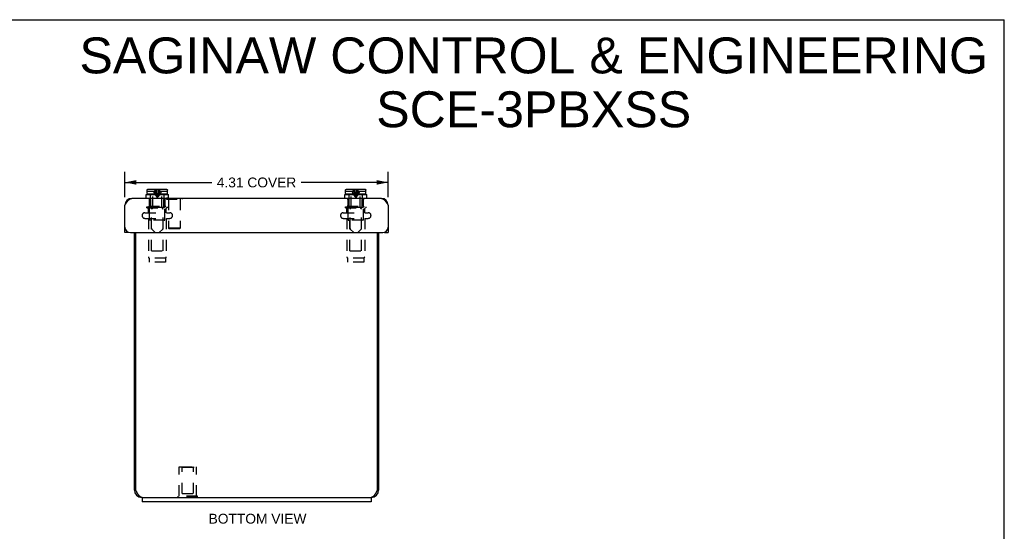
# Model space of a CAD drawing. Header units: inches. Extents: x 0 to 32.2, y 0 to 20.9.
# Tile 5 of 5: x 16.1 to 32.2, y 12.5 to 20.9. Entities that reach past the tile are written whole.
import ezdxf

# ---------------------------------------------------------------- set-up
doc = ezdxf.new("R2010")
doc.units = ezdxf.units.IN
doc.header["$LTSCALE"] = 1.773713
doc.header["$MEASUREMENT"] = 0
doc.linetypes.add('HIDDEN', pattern=[0.2, 0.1, -0.1])
doc.layers.get('0').update_dxf_attribs({"linetype": 'CONTINUOUS'})
for name, color, linetype in [('02___PRT_ALL_AXES', 7, 'CONTINUOUS'), ('06___PRT_ALL_SURFS', 7, 'CONTINUOUS'), ('DEFAULT_2', 8, 'HIDDEN'), ('DIMENSIONS', 7, 'CONTINUOUS')]:
    doc.layers.add(name, color=color, linetype=linetype)
doc.styles.get("Standard").update_dxf_attribs({"font": 'arial.ttf'})
doc.dimstyles.new('DIMSTYLE_2', dxfattribs={"dimtxt": 0.161247, "dimasz": 0.189702, "dimexe": 0.09, "dimexo": 0.07, "dimgap": 0.0425, "dimtad": 0, "dimtih": 1, "dimtoh": 1, "dimzin": 4, "dimdsep": 46, "dimtxsty": 'Standard', "dimblk": '_FILLED', "dimblk1": '_FILLED', "dimblk2": '_FILLED', "dimcen": 0.09, "dimazin": 1, "dimtfac": 1, "dimtdec": 3, "dimtofl": 0, "dimtmove": 0, "dimatfit": 3, "dimldrblk": '_FILLED', "dimfxl": 0, "dimtolj": 1, "dimtzin": 4, "dimarcsym": 0})

# ---------------------------------------------------------------- blocks, each defined once
blk = doc.blocks.new('_FILLED')
at = {"color": 0, "linetype": 'ByBlock'}
blk.add_solid([(0, 0), (-1, 0.2), (-1, -0.2)], dxfattribs=at)
blk = doc.blocks.new('*D3')
at = {"layer": 'DIMENSIONS', "color": 2, "linetype": 'Continuous'}
for p, q in [((17.847, 17.96), (17.847, 18.372)), ((22.159, 17.96), (22.159, 18.372)), ((17.847, 18.201), (19.272, 18.201)), ((22.159, 18.201), (20.734, 18.201))]:
    blk.add_line(p, q, dxfattribs=at)
at = {"layer": 'DIMENSIONS', "color": 2, "linetype": 'Continuous', "xscale": 0.189701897, "yscale": 0.189701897, "zscale": 0.189701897, "rotation": 180}
blk.add_blockref('_FILLED', (17.847, 18.201), dxfattribs=at)
at = {"layer": 'DIMENSIONS', "color": 2, "linetype": 'Continuous', "xscale": 0.189701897, "yscale": 0.189701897, "zscale": 0.189701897}
blk.add_blockref('_FILLED', (22.159, 18.201), dxfattribs=at)
at = {"layer": 'DIMENSIONS', "color": 2, "linetype": 'Continuous', "insert": (20.003, 18.281), "char_height": 0.1612, "width": 1.30016, "attachment_point": 2, "line_spacing_factor": 0.9}
blk.add_mtext('4.31 COVER', dxfattribs=at)

msp = doc.modelspace()

# ---------------------------------------------------------------- linework, layer by layer
at = {"color": 7, "linetype": 'Continuous'}
for p, q in [((0, 20.8672), (32.2493, 20.8672)), ((32.2493, 0), (32.2493, 20.8672)), ((18.212, 18.0564), (18.212, 18.0744)), ((18.227, 18.0894), (18.5293, 18.0894)), ((18.5443, 18.0564), (18.5443, 18.0744)), ((21.462, 18.0564), (21.462, 18.0744)), ((21.477, 18.0894), (21.7793, 18.0894)), ((21.7943, 18.0564), (21.7943, 18.0744)), ((18.1972, 17.9389), (18.1972, 18.0014)), ((18.1972, 18.0014), (18.5591, 18.0014)), ((18.2112, 18.0214), (18.2112, 18.0564)), ((18.2112, 18.0564), (18.212, 18.0564)), ((18.5302, 18.0064), (18.2262, 18.0064)), ((18.3052, 18.0014), (18.3052, 18.0064)), ((18.4512, 18.0014), (18.4512, 18.0064)), ((18.5443, 18.0564), (18.5452, 18.0564)), ((18.5452, 18.0214), (18.5452, 18.0564)), ((18.5591, 17.9389), (18.5591, 18.0014)), ((18.5591, 17.9429), (18.7849, 17.9429)), ((18.7849, 17.9429), (18.7849, 17.9389)), ((21.4472, 17.9389), (21.4472, 18.0014)), ((21.4472, 18.0014), (21.8091, 18.0014)), ((21.4612, 18.0214), (21.4612, 18.0564)), ((21.4612, 18.0564), (21.462, 18.0564)), ((21.7802, 18.0064), (21.4762, 18.0064)), ((21.5552, 18.0014), (21.5552, 18.0064)), ((21.7012, 18.0014), (21.7012, 18.0064)), ((21.7943, 18.0564), (21.7952, 18.0564)), ((21.7952, 18.0214), (21.7952, 18.0564)), ((21.8091, 17.9389), (21.8091, 18.0014)), ((17.9069, 17.3789), (17.8469, 17.3789)), ((17.9069, 17.384), (17.9069, 17.3789)), ((22.0994, 17.3789), (22.0994, 17.384)), ((22.0994, 17.3789), (22.1594, 17.3789)), ((18.0032, 13.1609), (18.0252, 13.1609)), ((22.0032, 13.1609), (21.9812, 13.1609)), ((18.1282, 13.0409), (21.8782, 13.0409)), ((18.1282, 13.0409), (18.1282, 12.9659)), ((21.8782, 13.0409), (21.8782, 12.9659))]:
    msp.add_line(p, q, dxfattribs=at)
at = {"color": 3, "linetype": 'Continuous'}
for p, q in [((22.0474, 17.9389), (17.9589, 17.9389)), ((17.8469, 17.3789), (17.8469, 17.8269)), ((22.1594, 17.8269), (22.1594, 17.3789)), ((17.9369, 17.3789), (22.0694, 17.3789)), ((18.0032, 13.1609), (18.0032, 17.3789)), ((18.0252, 13.1609), (18.0252, 17.3789)), ((21.9812, 17.3789), (21.9812, 13.1609)), ((22.0032, 17.3789), (22.0032, 13.1609)), ((18.0309, 13.1498), (18.028, 13.1553)), ((18.0328, 13.1461), (18.0309, 13.1498)), ((18.0348, 13.1425), (18.0328, 13.1461)), ((18.0367, 13.1388), (18.0348, 13.1425)), ((18.0386, 13.1352), (18.0367, 13.1388)), ((18.0405, 13.1316), (18.0386, 13.1352)), ((21.9696, 13.1388), (21.9677, 13.1352)), ((21.9715, 13.1425), (21.9696, 13.1388)), ((21.9735, 13.1461), (21.9715, 13.1425)), ((21.9754, 13.1498), (21.9735, 13.1461)), ((21.9773, 13.1535), (21.9754, 13.1498)), ((21.9812, 13.1609), (21.9773, 13.1535)), ((18.1282, 13.0409), (18.1232, 13.0409)), ((21.8782, 12.9659), (18.1282, 12.9659)), ((21.8832, 13.0409), (21.8782, 13.0409))]:
    msp.add_line(p, q, dxfattribs=at)
at = {"color": 7, "linetype": 'Continuous'}
for points in [[(18.212, 18.0744), (18.212, 18.0758), (18.2123, 18.0773), (18.2126, 18.0787), (18.2131, 18.0801), (18.2137, 18.0814), (18.2145, 18.0827), (18.2154, 18.0839), (18.2164, 18.085), (18.2175, 18.086), (18.2187, 18.0868), (18.2199, 18.0876), (18.2213, 18.0882), (18.2227, 18.0887), (18.2241, 18.0891), (18.2256, 18.0893), (18.227, 18.0894)], [(18.5293, 18.0894), (18.5307, 18.0893), (18.5322, 18.0891), (18.5336, 18.0887), (18.535, 18.0882), (18.5363, 18.0876), (18.5376, 18.0869), (18.5388, 18.086), (18.5399, 18.085), (18.5409, 18.0839), (18.5418, 18.0827), (18.5425, 18.0815), (18.5432, 18.0801), (18.5437, 18.0787), (18.544, 18.0773), (18.5443, 18.0758), (18.5443, 18.0744)], [(21.462, 18.0744), (21.462, 18.0758), (21.4623, 18.0773), (21.4626, 18.0787), (21.4631, 18.0801), (21.4637, 18.0814), (21.4645, 18.0827), (21.4654, 18.0839), (21.4664, 18.085), (21.4675, 18.086), (21.4687, 18.0868), (21.4699, 18.0876), (21.4713, 18.0882), (21.4727, 18.0887), (21.4741, 18.0891), (21.4756, 18.0893), (21.477, 18.0894)], [(21.7793, 18.0894), (21.7807, 18.0893), (21.7822, 18.0891), (21.7836, 18.0887), (21.785, 18.0882), (21.7863, 18.0876), (21.7876, 18.0869), (21.7888, 18.086), (21.7899, 18.085), (21.7909, 18.0839), (21.7918, 18.0827), (21.7925, 18.0815), (21.7932, 18.0801), (21.7937, 18.0787), (21.794, 18.0773), (21.7943, 18.0758), (21.7943, 18.0744)]]:
    msp.add_lwpolyline(points, dxfattribs=at)
at = {"color": 3, "linetype": 'Continuous'}
for points in [[(17.8469, 17.8269), (17.8504, 17.8324), (17.8539, 17.8379), (17.8574, 17.8433), (17.8609, 17.8487), (17.8644, 17.8541), (17.8679, 17.8594), (17.8714, 17.8646), (17.8749, 17.8697), (17.8784, 17.8748), (17.8819, 17.8797), (17.8854, 17.8845), (17.8889, 17.8891), (17.8924, 17.8936), (17.8959, 17.8979), (17.8994, 17.9021), (17.9029, 17.9061), (17.9064, 17.9099), (17.9099, 17.9135), (17.9134, 17.9168), (17.9169, 17.92), (17.9204, 17.9229), (17.9239, 17.9257), (17.9274, 17.9281), (17.9309, 17.9304), (17.9344, 17.9323), (17.9379, 17.9341), (17.9414, 17.9355), (17.9449, 17.9367), (17.9484, 17.9377), (17.9519, 17.9383), (17.9554, 17.9387), (17.9589, 17.9389)], [(22.0474, 17.9389), (22.0509, 17.9387), (22.0544, 17.9383), (22.0579, 17.9377), (22.0614, 17.9367), (22.0649, 17.9355), (22.0684, 17.934), (22.0719, 17.9323), (22.0754, 17.9303), (22.0789, 17.9281), (22.0824, 17.9256), (22.0859, 17.9229), (22.0894, 17.92), (22.0929, 17.9168), (22.0964, 17.9134), (22.0999, 17.9099), (22.1034, 17.9061), (22.1069, 17.9021), (22.1104, 17.8979), (22.1139, 17.8936), (22.1174, 17.8891), (22.1209, 17.8844), (22.1244, 17.8797), (22.1279, 17.8747), (22.1314, 17.8697), (22.1349, 17.8646), (22.1384, 17.8594), (22.1419, 17.8541), (22.1454, 17.8487), (22.1489, 17.8433), (22.1524, 17.8379), (22.1559, 17.8324), (22.1594, 17.8269)], [(18.028, 13.1553), (18.0261, 13.159), (18.0252, 13.1609)], [(18.1232, 13.0409), (18.1222, 13.0409), (18.1212, 13.0409), (18.1203, 13.041), (18.1193, 13.0411), (18.1183, 13.0412), (18.1174, 13.0414), (18.1164, 13.0416), (18.1155, 13.0418), (18.1145, 13.042), (18.1135, 13.0423), (18.1126, 13.0426), (18.1116, 13.0429), (18.1107, 13.0433), (18.1097, 13.0437), (18.1087, 13.0441), (18.1078, 13.0445), (18.1068, 13.045), (18.1059, 13.0455), (18.1049, 13.046), (18.1039, 13.0465), (18.103, 13.0471), (18.102, 13.0477), (18.1011, 13.0483), (18.1001, 13.049), (18.0991, 13.0497), (18.0982, 13.0504), (18.0972, 13.0511), (18.0962, 13.0519), (18.0953, 13.0526), (18.0943, 13.0535), (18.0934, 13.0543), (18.0924, 13.0552), (18.0914, 13.056), (18.0905, 13.0569), (18.0895, 13.0579), (18.0886, 13.0588), (18.0876, 13.0598), (18.0866, 13.0608), (18.0857, 13.0619), (18.0847, 13.0629), (18.0838, 13.064), (18.0828, 13.0651), (18.0818, 13.0662), (18.0809, 13.0674), (18.0799, 13.0686), (18.079, 13.0697), (18.078, 13.071), (18.077, 13.0722), (18.0761, 13.0734), (18.0751, 13.0747), (18.0742, 13.076), (18.0732, 13.0773), (18.0722, 13.0787), (18.0713, 13.08), (18.0703, 13.0814), (18.0693, 13.0828), (18.0684, 13.0842), (18.0674, 13.0856), (18.0665, 13.0871), (18.0655, 13.0886), (18.0645, 13.09), (18.0636, 13.0915), (18.0626, 13.0931), (18.0617, 13.0946), (18.0607, 13.0961), (18.0597, 13.0977), (18.0588, 13.0993), (18.0578, 13.1009), (18.0569, 13.1025), (18.0559, 13.1041), (18.0549, 13.1057), (18.054, 13.1074), (18.053, 13.109), (18.0521, 13.1107), (18.0511, 13.1124), (18.0501, 13.1141), (18.0492, 13.1158), (18.0482, 13.1175), (18.0472, 13.1193), (18.0463, 13.121), (18.0453, 13.1227), (18.0444, 13.1245), (18.0434, 13.1263), (18.0424, 13.128), (18.0415, 13.1298), (18.0405, 13.1316)], [(21.9677, 13.1352), (21.9658, 13.1316), (21.9648, 13.1298), (21.9639, 13.128), (21.9629, 13.1263), (21.9619, 13.1245), (21.961, 13.1227), (21.96, 13.121), (21.9591, 13.1193), (21.9581, 13.1175), (21.9571, 13.1158), (21.9562, 13.1141), (21.9552, 13.1124), (21.9542, 13.1107), (21.9533, 13.109), (21.9523, 13.1074), (21.9514, 13.1057), (21.9504, 13.1041), (21.9494, 13.1025), (21.9485, 13.1009), (21.9475, 13.0993), (21.9466, 13.0977), (21.9456, 13.0961), (21.9446, 13.0946), (21.9437, 13.0931), (21.9427, 13.0915), (21.9418, 13.09), (21.9408, 13.0886), (21.9398, 13.0871), (21.9389, 13.0856), (21.9379, 13.0842), (21.937, 13.0828), (21.936, 13.0814), (21.935, 13.08), (21.9341, 13.0787), (21.9331, 13.0773), (21.9322, 13.076), (21.9312, 13.0747), (21.9302, 13.0734), (21.9293, 13.0722), (21.9283, 13.071), (21.9273, 13.0697), (21.9264, 13.0686), (21.9254, 13.0674), (21.9245, 13.0662), (21.9235, 13.0651), (21.9225, 13.064), (21.9216, 13.0629), (21.9206, 13.0619), (21.9197, 13.0608), (21.9187, 13.0598), (21.9177, 13.0588), (21.9168, 13.0579), (21.9158, 13.0569), (21.9149, 13.056), (21.9139, 13.0552), (21.9129, 13.0543), (21.912, 13.0535), (21.911, 13.0526), (21.9101, 13.0519), (21.9091, 13.0511), (21.9081, 13.0504), (21.9072, 13.0497), (21.9062, 13.049), (21.9052, 13.0483), (21.9043, 13.0477), (21.9033, 13.0471), (21.9024, 13.0465), (21.9014, 13.046), (21.9004, 13.0455), (21.8995, 13.045), (21.8985, 13.0445), (21.8976, 13.0441), (21.8966, 13.0437), (21.8956, 13.0433), (21.8947, 13.0429), (21.8937, 13.0426), (21.8928, 13.0423), (21.8918, 13.042), (21.8908, 13.0418), (21.8899, 13.0416), (21.8889, 13.0414), (21.888, 13.0412), (21.887, 13.0411), (21.886, 13.041), (21.8851, 13.0409), (21.8841, 13.0409), (21.8832, 13.0409)]]:
    msp.add_lwpolyline(points, dxfattribs=at)
for centre, radius, start, end in [((17.9589, 17.8269), 0.112, 90, 180), ((22.0474, 17.8269), 0.112, 0, 90), ((17.9369, 17.4689), 0.09, 180, 270), ((22.0694, 17.4689), 0.09, 270, 360), ((18.1232, 13.1609), 0.12, 180, 270), ((21.8832, 13.1609), 0.12, 270, 360)]:
    msp.add_arc(centre, radius, start, end, dxfattribs=at)
at = {"color": 7, "linetype": 'Continuous'}
for centre, start, end in [((18.2262, 18.0214), 180, 270), ((18.5302, 18.0214), 270, 360), ((21.4762, 18.0214), 180, 270), ((21.7802, 18.0214), 270, 360)]:
    msp.add_arc(centre, 0.015, start, end, dxfattribs=at)
at = {"layer": '02___PRT_ALL_AXES', "color": 8, "linetype": 'HIDDEN'}
for p, q in [((18.7382, 13.5405), (19.0182, 13.5405)), ((18.7382, 13.0615), (18.7382, 13.5405)), ((19.0182, 13.0615), (19.0182, 13.5405))]:
    msp.add_line(p, q, dxfattribs=at)
at = {"layer": '06___PRT_ALL_SURFS', "color": 8, "linetype": 'HIDDEN'}
for p, q in [((19.0342, 13.0615), (18.7222, 13.0615)), ((18.7222, 13.0405), (18.7222, 13.0615)), ((18.8782, 13.0405), (18.8782, 13.0615)), ((19.0342, 13.0405), (19.0342, 13.0615)), ((19.0342, 13.0405), (18.7222, 13.0405))]:
    msp.add_line(p, q, dxfattribs=at)
at = {"layer": 'DEFAULT_2', "color": 8, "linetype": 'HIDDEN'}
for p, q in [((18.2126, 18.0787), (18.2126, 18.0787)), ((18.2131, 18.0801), (18.2131, 18.0801)), ((18.2138, 18.0815), (18.2137, 18.0814)), ((18.2145, 18.0827), (18.2145, 18.0827)), ((18.2154, 18.0839), (18.2154, 18.0839)), ((18.2164, 18.085), (18.2164, 18.085)), ((18.2175, 18.086), (18.2175, 18.086)), ((18.2187, 18.0869), (18.2187, 18.0868)), ((18.22, 18.0876), (18.2199, 18.0876)), ((18.2213, 18.0882), (18.2213, 18.0882)), ((18.2227, 18.0887), (18.2227, 18.0887)), ((18.2256, 18.0893), (18.2241, 18.0891)), ((18.4131, 18.0615), (18.4107, 18.0564)), ((18.5336, 18.0887), (18.5336, 18.0887)), ((18.535, 18.0882), (18.535, 18.0882)), ((18.5364, 18.0876), (18.5363, 18.0876)), ((18.5376, 18.0868), (18.5376, 18.0869)), ((18.5409, 18.0839), (18.5409, 18.0839)), ((18.5418, 18.0827), (18.5418, 18.0827)), ((18.5426, 18.0814), (18.5425, 18.0815)), ((18.5432, 18.0801), (18.5432, 18.0801)), ((18.5437, 18.0787), (18.5437, 18.0787)), ((18.5443, 18.0758), (18.544, 18.0773)), ((21.4626, 18.0787), (21.4626, 18.0787)), ((21.4631, 18.0801), (21.4631, 18.0801)), ((21.4638, 18.0815), (21.4637, 18.0814)), ((21.4645, 18.0827), (21.4645, 18.0827)), ((21.4654, 18.0839), (21.4654, 18.0839)), ((21.4664, 18.085), (21.4664, 18.085)), ((21.4675, 18.086), (21.4675, 18.086)), ((21.4687, 18.0869), (21.4687, 18.0868)), ((21.47, 18.0876), (21.4699, 18.0876)), ((21.4713, 18.0882), (21.4713, 18.0882)), ((21.4727, 18.0887), (21.4727, 18.0887)), ((21.4756, 18.0893), (21.4741, 18.0891)), ((21.6631, 18.0615), (21.6607, 18.0564)), ((21.7807, 18.0893), (21.7807, 18.0893)), ((21.7836, 18.0887), (21.7836, 18.0887)), ((21.785, 18.0882), (21.785, 18.0882)), ((21.7864, 18.0876), (21.7863, 18.0876)), ((21.7876, 18.0868), (21.7876, 18.0869)), ((21.7888, 18.086), (21.7888, 18.086)), ((21.7899, 18.085), (21.7899, 18.085)), ((21.7909, 18.0839), (21.7909, 18.0839)), ((21.7918, 18.0827), (21.7918, 18.0827)), ((21.7926, 18.0814), (21.7925, 18.0815)), ((21.7932, 18.0801), (21.7932, 18.0801)), ((21.7937, 18.0787), (21.7937, 18.0787)), ((21.7943, 18.0758), (21.794, 18.0773)), ((18.212, 18.0564), (18.3456, 18.0564)), ((18.2482, 17.9214), (18.2482, 17.9389)), ((18.2482, 17.9214), (18.2723, 17.9214)), ((18.2517, 17.8139), (18.2517, 17.9214)), ((18.2682, 17.9214), (18.2682, 18.0014)), ((18.2723, 17.7914), (18.2723, 17.9214)), ((18.3052, 17.7936), (18.3052, 18.0014)), ((18.3326, 18.0208), (18.343, 18.0034)), ((18.4107, 18.0564), (18.5443, 18.0564)), ((18.4237, 18.0208), (18.4133, 18.0034)), ((18.4512, 17.7936), (18.4512, 18.0014)), ((18.484, 17.7914), (18.484, 17.9214)), ((18.484, 17.9214), (18.5082, 17.9214)), ((18.4882, 17.9214), (18.4882, 18.0014)), ((18.5046, 17.8139), (18.5046, 17.9214)), ((18.5082, 17.9214), (18.5082, 17.9389)), ((18.5289, 17.9429), (18.5289, 17.9249)), ((18.5591, 17.9429), (18.5289, 17.9429)), ((18.5289, 17.9249), (18.7849, 17.9249)), ((18.5629, 17.9249), (18.5629, 17.4529)), ((18.7509, 17.9249), (18.7509, 17.4529)), ((18.7849, 17.9389), (18.7849, 17.9249)), ((21.462, 18.0564), (21.5956, 18.0564)), ((21.4982, 17.9214), (21.4982, 17.9389)), ((21.4982, 17.9214), (21.5223, 17.9214)), ((21.5017, 17.8139), (21.5017, 17.9214)), ((21.5182, 17.9214), (21.5182, 18.0014)), ((21.5223, 17.7914), (21.5223, 17.9214)), ((21.5552, 17.7936), (21.5552, 18.0014)), ((21.5826, 18.0208), (21.593, 18.0034)), ((21.6607, 18.0564), (21.7943, 18.0564)), ((21.6737, 18.0208), (21.6633, 18.0034)), ((21.7012, 17.7936), (21.7012, 18.0014)), ((21.734, 17.7914), (21.734, 17.9214)), ((21.734, 17.9214), (21.7582, 17.9214)), ((21.7382, 17.9214), (21.7382, 18.0014)), ((21.7546, 17.8139), (21.7546, 17.9214)), ((21.7582, 17.9214), (21.7582, 17.9389)), ((18.2082, 17.7829), (18.2082, 17.8009)), ((18.2082, 17.8009), (18.5482, 17.8009)), ((18.2082, 17.7829), (18.5482, 17.7829)), ((18.2322, 17.7049), (18.2322, 17.7729)), ((18.2423, 17.81), (18.2383, 17.8139)), ((18.2383, 17.8139), (18.518, 17.8139)), ((18.2463, 17.8061), (18.2423, 17.81)), ((18.2502, 17.8023), (18.2463, 17.8061)), ((18.254, 17.7986), (18.2502, 17.8023)), ((18.2532, 17.5909), (18.2532, 17.8009)), ((18.2577, 17.795), (18.254, 17.7986)), ((18.2577, 17.795), (18.2614, 17.7914)), ((18.4949, 17.7914), (18.2614, 17.7914)), ((18.2842, 17.4466), (18.2842, 17.7602)), ((18.3008, 17.783), (18.2885, 17.7708)), ((18.4555, 17.783), (18.4678, 17.7708)), ((18.4722, 17.4466), (18.4722, 17.7602)), ((18.4986, 17.795), (18.4949, 17.7914)), ((18.5023, 17.7986), (18.4986, 17.795)), ((18.5061, 17.8023), (18.5023, 17.7986)), ((18.5032, 17.5909), (18.5032, 17.8009)), ((18.51, 17.8061), (18.5061, 17.8023)), ((18.514, 17.81), (18.51, 17.8061)), ((18.514, 17.81), (18.518, 17.8139)), ((18.5242, 17.7049), (18.5242, 17.7729)), ((18.5482, 17.7829), (18.5482, 17.8009)), ((21.4582, 17.7829), (21.4582, 17.8009)), ((21.4582, 17.8009), (21.7982, 17.8009)), ((21.4582, 17.7829), (21.7982, 17.7829)), ((21.4822, 17.7049), (21.4822, 17.7729)), ((21.4883, 17.8139), (21.768, 17.8139)), ((21.4923, 17.81), (21.4883, 17.8139)), ((21.4963, 17.8061), (21.4923, 17.81)), ((21.5002, 17.8023), (21.4963, 17.8061)), ((21.504, 17.7986), (21.5002, 17.8023)), ((21.5032, 17.5909), (21.5032, 17.8009)), ((21.5077, 17.795), (21.504, 17.7986)), ((21.5077, 17.795), (21.5114, 17.7914)), ((21.7449, 17.7914), (21.5114, 17.7914)), ((21.5342, 17.4466), (21.5342, 17.7602)), ((21.5508, 17.783), (21.5385, 17.7708)), ((21.7055, 17.783), (21.7178, 17.7708)), ((21.7222, 17.4466), (21.7222, 17.7602)), ((21.7486, 17.795), (21.7449, 17.7914)), ((21.7523, 17.7986), (21.7486, 17.795)), ((21.7561, 17.8023), (21.7523, 17.7986)), ((21.7532, 17.5909), (21.7532, 17.8009)), ((21.76, 17.8061), (21.7561, 17.8023)), ((21.764, 17.81), (21.76, 17.8061)), ((21.764, 17.81), (21.768, 17.8139)), ((21.7742, 17.7049), (21.7742, 17.7729)), ((21.7982, 17.7829), (21.7982, 17.8009)), ((18.1744, 17.7049), (18.5819, 17.7049)), ((18.1744, 17.6124), (18.5819, 17.6124)), ((18.2322, 17.6124), (18.2322, 16.9792)), ((18.4932, 17.5809), (18.2632, 17.5809)), ((18.2832, 17.0809), (18.2832, 17.5809)), ((18.4732, 17.0809), (18.4732, 17.5809)), ((18.5242, 17.6124), (18.5242, 16.9792)), ((21.4244, 17.7049), (21.8319, 17.7049)), ((21.4244, 17.6124), (21.8319, 17.6124)), ((21.4822, 17.6124), (21.4822, 16.9792)), ((21.7432, 17.5809), (21.5132, 17.5809)), ((21.5332, 17.0809), (21.5332, 17.5809)), ((21.7232, 17.0809), (21.7232, 17.5809)), ((21.7742, 17.6124), (21.7742, 16.9792)), ((18.3452, 17.3794), (18.2885, 17.436)), ((18.4112, 17.3794), (18.4678, 17.436)), ((18.5729, 17.4429), (18.5629, 17.4529)), ((18.7509, 17.4529), (18.5629, 17.4529)), ((18.7409, 17.4429), (18.5729, 17.4429)), ((18.7409, 17.4429), (18.7509, 17.4529)), ((21.5952, 17.3794), (21.5385, 17.436)), ((21.6612, 17.3794), (21.7178, 17.436)), ((18.3452, 17.3794), (18.4112, 17.3794)), ((21.5952, 17.3794), (21.6612, 17.3794)), ((18.2432, 16.9614), (18.2432, 16.8924)), ((18.5132, 16.9614), (18.2432, 16.9614)), ((18.2832, 17.0809), (18.4732, 17.0809)), ((18.5132, 16.9614), (18.5132, 16.8924)), ((21.4932, 16.9614), (21.4932, 16.8924)), ((21.7632, 16.9614), (21.4932, 16.9614)), ((21.5332, 17.0809), (21.7232, 17.0809)), ((21.7632, 16.9614), (21.7632, 16.8924)), ((18.5132, 16.8924), (18.2432, 16.8924)), ((21.7632, 16.8924), (21.4932, 16.8924)), ((18.7832, 13.5305), (18.7732, 13.5405)), ((18.7732, 13.5405), (18.9831, 13.5405)), ((18.9732, 13.5305), (18.7832, 13.5305)), ((18.7832, 13.103), (18.7832, 13.5305)), ((18.9732, 13.5305), (18.9832, 13.5405)), ((18.9732, 13.103), (18.9732, 13.5305)), ((18.7832, 13.103), (18.9732, 13.103))]:
    msp.add_line(p, q, dxfattribs=at)
for points in [[(18.3456, 18.0564), (18.3432, 18.0615), (18.3408, 18.0668), (18.3384, 18.0723), (18.3359, 18.0778), (18.3335, 18.0835), (18.3312, 18.0894)], [(18.3505, 18.0894), (18.3542, 18.0656), (18.3583, 18.0422), (18.3627, 18.0192), (18.3675, 17.9966), (18.3726, 17.9743), (18.3782, 17.9524)], [(18.3617, 18.0894), (18.3639, 18.0656), (18.3663, 18.0422), (18.3689, 18.0192)], [(18.4058, 18.0894), (18.4021, 18.0656), (18.398, 18.0422), (18.3936, 18.0192), (18.3888, 17.9966), (18.3837, 17.9743), (18.3782, 17.9524)], [(18.3947, 18.0894), (18.3924, 18.0656), (18.39, 18.0422), (18.3874, 18.0192)], [(18.4131, 18.0615), (18.4155, 18.0668), (18.4179, 18.0722), (18.4204, 18.0778), (18.4228, 18.0835), (18.4252, 18.0894)], [(18.5399, 18.085), (18.5388, 18.086), (18.5388, 18.086)], [(21.5956, 18.0564), (21.5932, 18.0615), (21.5908, 18.0668), (21.5884, 18.0723), (21.5859, 18.0778), (21.5835, 18.0835), (21.5812, 18.0894)], [(21.6005, 18.0894), (21.6042, 18.0656), (21.6083, 18.0422), (21.6127, 18.0192), (21.6175, 17.9966), (21.6226, 17.9743), (21.6282, 17.9524)], [(21.6117, 18.0894), (21.6139, 18.0656), (21.6163, 18.0422), (21.6189, 18.0192)], [(21.6558, 18.0894), (21.6521, 18.0656), (21.648, 18.0422), (21.6436, 18.0192), (21.6388, 17.9966), (21.6337, 17.9743), (21.6282, 17.9524)], [(21.6447, 18.0894), (21.6424, 18.0656), (21.64, 18.0422), (21.6374, 18.0192)], [(21.6631, 18.0615), (21.6655, 18.0668), (21.6679, 18.0722), (21.6704, 18.0778), (21.6728, 18.0835), (21.6752, 18.0894)], [(18.3134, 18.0564), (18.3227, 18.0385), (18.3326, 18.0208)], [(18.3401, 18.0564), (18.3456, 18.0385), (18.3514, 18.0208), (18.3575, 18.0034), (18.364, 17.9862), (18.3709, 17.9692), (18.3782, 17.9524)], [(18.343, 18.0034), (18.3541, 17.9862), (18.3658, 17.9692), (18.3782, 17.9524)], [(18.3689, 18.0192), (18.3718, 17.9966), (18.3749, 17.9743), (18.3782, 17.9524)], [(18.4162, 18.0564), (18.4107, 18.0385), (18.4049, 18.0208), (18.3988, 18.0034), (18.3923, 17.9862), (18.3854, 17.9692), (18.3782, 17.9524)], [(18.3874, 18.0192), (18.3845, 17.9966), (18.3814, 17.9743), (18.3782, 17.9524)], [(18.4133, 18.0034), (18.4022, 17.9862), (18.3905, 17.9692), (18.3782, 17.9524)], [(18.4429, 18.0564), (18.4336, 18.0385), (18.4237, 18.0208)], [(21.5634, 18.0564), (21.5727, 18.0385), (21.5826, 18.0208)], [(21.5901, 18.0564), (21.5956, 18.0385), (21.6014, 18.0208), (21.6075, 18.0034), (21.614, 17.9862), (21.6209, 17.9692), (21.6282, 17.9524)], [(21.593, 18.0034), (21.6041, 17.9862), (21.6158, 17.9692), (21.6282, 17.9524)], [(21.6189, 18.0192), (21.6218, 17.9966), (21.6249, 17.9743), (21.6282, 17.9524)], [(21.6662, 18.0564), (21.6607, 18.0385), (21.6549, 18.0208), (21.6488, 18.0034), (21.6423, 17.9862), (21.6354, 17.9692), (21.6282, 17.9524)], [(21.6374, 18.0192), (21.6345, 17.9966), (21.6314, 17.9743), (21.6282, 17.9524)], [(21.6633, 18.0034), (21.6522, 17.9862), (21.6405, 17.9692), (21.6282, 17.9524)], [(21.6929, 18.0564), (21.6836, 18.0385), (21.6737, 18.0208)]]:
    msp.add_lwpolyline(points, dxfattribs=at)
for centre, radius, start, end in [((18.2222, 17.7729), 0.01, 0, 90), ((18.2992, 17.7602), 0.015, 135.00005, 180), ((18.2902, 17.7936), 0.015, 315.00006, 360), ((18.4662, 17.7936), 0.015, 180, 224.99994), ((18.4572, 17.7602), 0.015, 0, 44.99995), ((18.5342, 17.7729), 0.01, 90, 180), ((21.4722, 17.7729), 0.01, 0, 90), ((21.5492, 17.7602), 0.015, 135.00005, 180), ((21.5402, 17.7936), 0.015, 315.00006, 360), ((21.7162, 17.7936), 0.015, 180, 224.99994), ((21.7072, 17.7602), 0.015, 0, 44.99995), ((21.7842, 17.7729), 0.01, 90, 180), ((18.1744, 17.6586), 0.0462, 90, 270), ((18.2632, 17.5909), 0.01, 180, 270), ((18.4932, 17.5909), 0.01, 270, 360), ((18.5819, 17.6586), 0.0462, 270, 90), ((21.4244, 17.6586), 0.0462, 90, 270), ((21.5132, 17.5909), 0.01, 180, 270), ((21.7432, 17.5909), 0.01, 270, 360), ((21.8319, 17.6586), 0.0462, 270, 90), ((18.2992, 17.4466), 0.015, 180, 225.00001), ((18.4572, 17.4466), 0.015, 314.99999, 360), ((21.5492, 17.4466), 0.015, 180, 225.00001), ((21.7072, 17.4466), 0.015, 314.99999, 360), ((18.2522, 16.9792), 0.02, 180, 243.25632), ((18.5042, 16.9792), 0.02, 296.74368, 360), ((21.5022, 16.9792), 0.02, 180, 243.25632), ((21.7542, 16.9792), 0.02, 296.74368, 360)]:
    msp.add_arc(centre, radius, start, end, dxfattribs=at)

# ---------------------------------------------------------------- texts
at = {"layer": 'DIMENSIONS', "color": 2, "linetype": 'Continuous', "attachment_point": 2, "line_spacing_factor": 0.9}
for s, insert, char_height, width in [('SAGINAW CONTROL & ENGINEERING\\PSCE-3PBXSS', (24.5422, 20.5757), 0.588076, 14.852742), ('BOTTOM VIEW', (20.0196, 12.7722), 0.161247, 1.59808)]:
    msp.add_mtext(s, dxfattribs=dict(at, insert=insert, char_height=char_height, width=width))

# ---------------------------------------------------------------- dimensions: what is measured, and where the dimension line sits
at = {"layer": 'DIMENSIONS', "color": 2, "linetype": 'Continuous'}
dim = msp.add_linear_dim(base=(22.1594, 18.2008), p1=(17.8469, 17.8897), p2=(22.1594, 17.8897), text='<> COVER', dimstyle='DIMSTYLE_2', dxfattribs=at)
dim.commit()
dim.dimension.update_dxf_attribs({"geometry": '*D3', "text_midpoint": (20.0032, 18.2008), "dimtype": 160})

doc.saveas('drawing.dxf')
